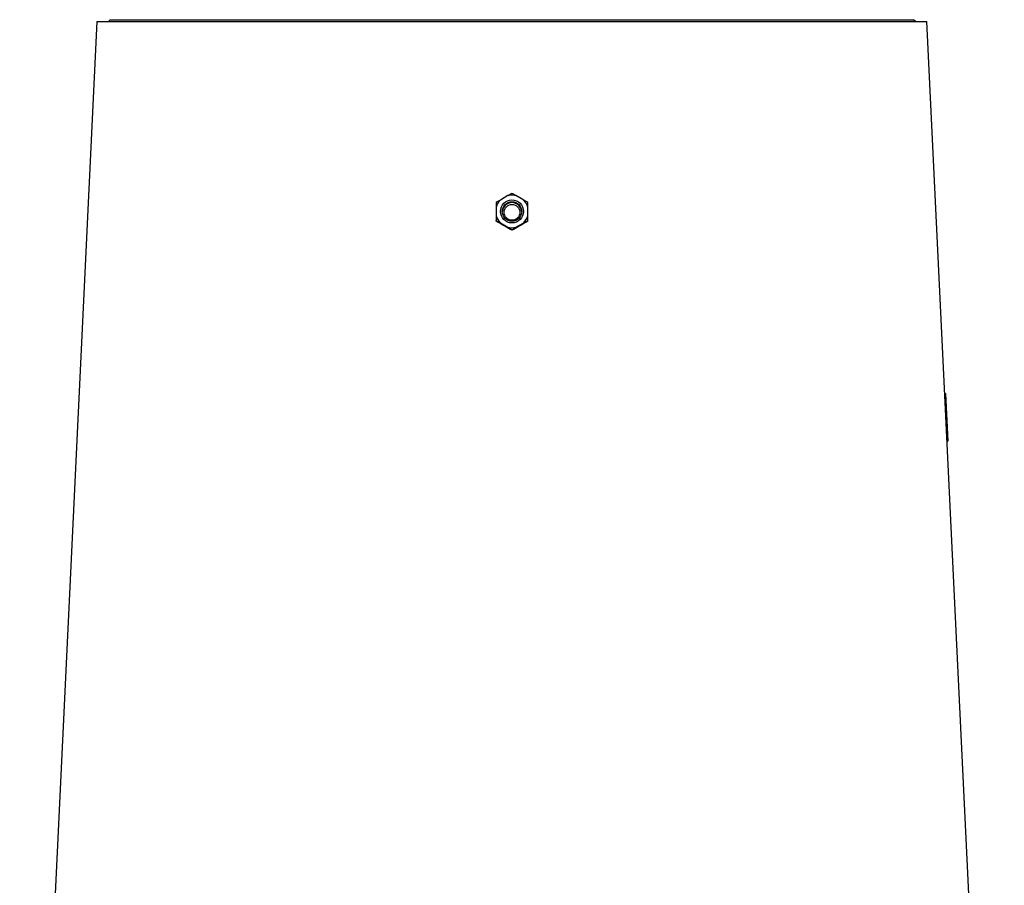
# Model space of a CAD drawing. Header units: millimetres. Extents: x 2169 to 3639, y 1062 to 4821.
# Tile 11 of 13: x 2323 to 3355, y 2941 to 3849. Entities that reach past the tile are written whole.
import ezdxf

# ---------------------------------------------------------------- set-up
doc = ezdxf.new("R2010")
doc.units = ezdxf.units.MM
doc.header["$LTSCALE"] = 2

msp = doc.modelspace()

# ---------------------------------------------------------------- linework, layer by layer
at = {"color": 7, "linetype": 'Continuous', "lineweight": 25}
for p, q in [((2403.6, 3847), (2322.6, 2163)), ((2403.6, 3847), (2838.6, 3847)), ((2417.6, 3849), (2415.6, 3847)), ((2417.6, 3849), (2417.6, 3849)), ((2417.6, 3849), (2838.6, 3849)), ((2838.6, 3849), (3259.6, 3849)), ((2838.6, 3847), (3273.6, 3847)), ((3261.6, 3847), (3259.6, 3849)), ((3259.6, 3849), (3259.6, 3849)), ((3354.6, 2163), (3273.6, 3847)), ((2834.4, 3664.5), (2826.4, 3659.8)), ((2850.9, 3659.8), (2842.8, 3664.5)), ((2822.2, 3652.6), (2822.2, 3643.3)), ((2855.1, 3643.3), (2855.1, 3652.6)), ((2822.2, 3637.7), (2822.2, 3638.3)), ((2826.4, 3636), (2834.4, 3631.4)), ((2842.8, 3631.4), (2850.9, 3636)), ((2855.1, 3637.7), (2855.1, 3638.3)), ((2838.6, 3628.2), (2838.6, 3628.8)), ((3292.4, 3457), (3293.1, 3457)), ((3292.4, 3457), (3293.1, 3457)), ((3293.1, 3457), (3295.4, 3407.1)), ((3294.8, 3407), (3295.4, 3407.1))]:
    msp.add_line(p, q, dxfattribs=at)
for centre, radius in [((2838.6, 3648), 12.1), ((2838.6, 3647.9), 10.2), ((2838.6, 3647), 8.3)]:
    msp.add_circle(centre, radius, dxfattribs=at)
for centre, radius, start, end in [((2838.6, 3647.9), 17.1, 75.8644, 104.1356), ((2838.6, 3647.9), 17.1, 135.8115, 164.1311), ((2838.6, 3647), 10.2, 89.9664, 177.5613), ((2838.6, 3647), 10.2, 2.4387, 90.0336), ((2838.6, 3647.9), 17.1, 15.8689, 44.1885), ((2838.6, 3648), 17.1, 195.8689, 224.1885), ((2838.6, 3648), 17.1, 315.8115, 344.1311), ((2838.6, 3648), 17.1, 255.8644, 284.1356)]:
    msp.add_arc(centre, radius, start, end, dxfattribs=at)
for centre, major_axis, start_param, end_param in [((2851, 3599.4), (446.8, -258.7), 1.627712, 1.647435), ((2826.2, 3599.4), (446.8, 258.7), 1.494158, 1.51388)]:
    msp.add_ellipse(centre, major_axis=major_axis, ratio=0.036024, start_param=start_param, end_param=end_param, dxfattribs=at)
for points in [[(2838.6, 3666.8), (2838, 3666.4), (2837.3, 3666.1), (2835.9, 3665.3), (2835.2, 3664.9), (2834.4, 3664.5)], [(2842.8, 3664.5), (2842, 3664.9), (2841.3, 3665.3), (2839.9, 3666.1), (2839.3, 3666.4), (2838.6, 3666.8)], [(2826.4, 3659.8), (2825.6, 3659.4), (2824.9, 3658.9), (2823.5, 3658.1), (2822.8, 3657.7), (2822.2, 3657.3)], [(2822.2, 3657.3), (2822.2, 3656.6), (2822.2, 3655.8), (2822.2, 3654.3), (2822.2, 3653.5), (2822.2, 3652.6)], [(2855.1, 3657.3), (2854.4, 3657.7), (2853.8, 3658.1), (2852.4, 3658.9), (2851.7, 3659.4), (2850.9, 3659.8)], [(2855.1, 3652.6), (2855.1, 3653.5), (2855.1, 3654.3), (2855.1, 3655.8), (2855.1, 3656.6), (2855.1, 3657.3)], [(2822.2, 3643.3), (2822.2, 3642.4), (2822.2, 3641.5), (2822.2, 3639.9), (2822.2, 3639.1), (2822.2, 3638.3)], [(2855.1, 3638.3), (2855.1, 3639.1), (2855.1, 3639.9), (2855.1, 3641.5), (2855.1, 3642.4), (2855.1, 3643.3)], [(2822.2, 3638.3), (2822.8, 3638), (2823.5, 3637.6), (2824.9, 3636.9), (2825.6, 3636.5), (2826.4, 3636)], [(2826.1, 3635.2), (2825.4, 3635.7), (2824.7, 3636.1), (2823.4, 3636.9), (2822.8, 3637.3), (2822.2, 3637.7)], [(2850.9, 3636), (2851.7, 3636.5), (2852.4, 3636.9), (2853.8, 3637.6), (2854.4, 3638), (2855.1, 3638.3)], [(2855.1, 3637.7), (2854.5, 3637.3), (2853.8, 3636.9), (2852.5, 3636.1), (2851.8, 3635.7), (2851.1, 3635.2)], [(2834.4, 3631.4), (2835.2, 3630.9), (2835.9, 3630.5), (2837.3, 3629.6), (2838, 3629.2), (2838.6, 3628.8)], [(2838.6, 3628.2), (2838.1, 3628.5), (2837.5, 3628.8), (2836.2, 3629.4), (2835.6, 3629.8), (2834.9, 3630.2)], [(2838.6, 3628.8), (2839.3, 3629.2), (2839.9, 3629.6), (2841.3, 3630.5), (2842, 3630.9), (2842.8, 3631.4)], [(2842.3, 3630.2), (2841.6, 3629.8), (2841, 3629.4), (2839.8, 3628.8), (2839.2, 3628.5), (2838.6, 3628.2)]]:
    msp.add_open_spline(points, degree=3, knots=[0, 0, 0, 0, 0.5, 0.5, 1, 1, 1, 1], dxfattribs=at)

doc.saveas('drawing.dxf')
